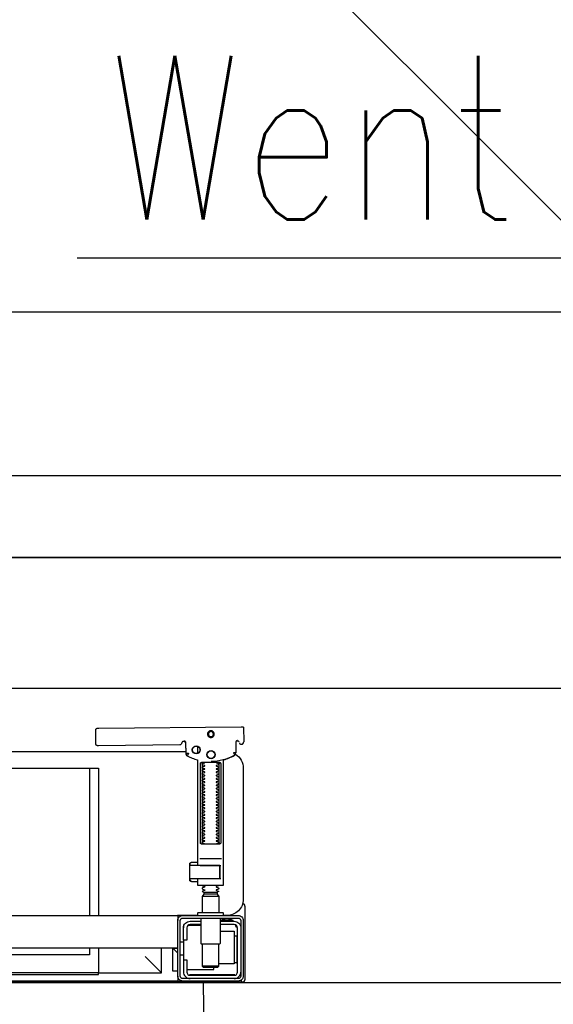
# Model space of a CAD drawing. Header units: millimetres. Extents: x 42924 to 92944, y -369470 to -179866.
# Tile 75 of 256: x 59286 to 59319, y -184139 to -184079. Entities that reach past the tile are written whole.
import ezdxf

# ---------------------------------------------------------------- set-up
doc = ezdxf.new("R2010")
doc.units = ezdxf.units.MM
doc.layers.get('0').update_dxf_attribs({"color": 8})
for name, color, linetype in [('!! 0_Istn-went', 8, 'Continuous'), ('!! 2  nowe sciany - remont', 8, 'Continuous'), ('!! 2 ZABUDOWA GK-MDF', 8, 'Continuous'), ('!! 2_wypos-sanitarne', 8, 'Continuous')]:
    doc.layers.add(name, color=color, linetype=linetype)
doc.layers.add('!!_@ wypos sanit nd', color=8, linetype='Continuous', plot=False)
doc.styles.add('ARCHETYP', font='romans.shx', dxfattribs={"height": 15})

# ---------------------------------------------------------------- blocks, each defined once
blk = doc.blocks.new('A$C324a30b8')
for points in [[(0.17552, 0), (0.17692, -0.11958)], [(-0.17552, 0), (0.17552, 0)]]:
    blk.add_lwpolyline(points)
blk = doc.blocks.new('A$C4ebe9e89')
for points in [[(0.16424, 0.15596), (0.16327, 0.15595), (0.16304, 0.15592), (0.16283, 0.15584), (0.16262, 0.15571), (0.16265, 0.15575), (0.16259, 0.15555), (0.16257, 0.15535, -0.157432), (0.16238, 0.15476), (0.1621, 0.15436, -0.241147), (0.16129, 0.15393), (0.1115, 0.15346), (0.11134, 0.15345), (0.11119, 0.15345), (0.11107, 0.15345), (0.11094, 0.15346), (0.11078, 0.15348), (0.11062, 0.15353), (0.11047, 0.15361), (0.11033, 0.15371), (0.11022, 0.15383), (0.11012, 0.15397), (0.11005, 0.15412), (0.11001, 0.15428), (0.11, 0.15445), (0.10995, 0.16345), (0.11023, 0.16384)], [(0.19647, 0.15658), (0.19626, 0.15656), (0.19605, 0.15648), (0.19585, 0.15635), (0.19566, 0.15614, 0.132231), (0.19551, 0.15564), (0.19546, 0.14909)], [(0.19768, 0.15528, 0.415336), (0.19869, 0.15429)], [(0.19885, 0.1543), (0.19898, 0.1543), (0.19913, 0.15431), (0.19927, 0.15434), (0.19941, 0.1544), (0.19953, 0.15447), (0.19965, 0.15456), (0.19975, 0.15466), (0.20007, 0.15512, 0.158481), (0.20026, 0.15571)], [(0.18031, 0.14393, 0.125713), (0.19466, 0.14774, 0.121439), (0.19519, 0.14823, -0.262119), (0.2, 0.13968), (0.2, 0.05968, -0.414214), (0.19, 0.04968), (0.18752, 0.04968, 0.405519), (0.188, 0.05018), (0.188, 0.05088, 0.414214), (0.1875, 0.05138), (0.1725, 0.05138, 0.414214), (0.172, 0.05088), (0.172, 0.05018, 0.405519), (0.17249, 0.04968, 0.001664), (0.15993, 0.04968)], [(0.172, 0.07232), (0.172, 0.06852, 0.414214), (0.1722, 0.06832), (0.18462, 0.06832), (0.1878, 0.06832, 0.414214), (0.188, 0.06852), (0.188, 0.14485), (0.18885, 0.1451), (0.18969, 0.14537), (0.19052, 0.14568), (0.19134, 0.146), (0.19215, 0.14635), (0.19295, 0.14672), (0.19374, 0.14712), (0.19456, 0.14756), (0.19465, 0.14762), (0.19473, 0.14768), (0.19481, 0.14775), (0.19488, 0.14782), (0.19495, 0.1479), (0.19502, 0.14799)], [(0.17647, 0.09332, 0.182836), (0.17637, 0.09341), (0.17515, 0.09381, 0.050055), (0.175, 0.09408), (0.175, 0.09436, 0.050055), (0.17515, 0.09462), (0.17637, 0.09503, 0.719897), (0.17637, 0.09541), (0.17515, 0.09581, 0.050055), (0.175, 0.09608), (0.175, 0.09636, 0.050055), (0.17515, 0.09662), (0.17637, 0.09703, 0.719897), (0.17637, 0.09741), (0.17515, 0.09781, 0.050055), (0.175, 0.09808), (0.175, 0.09836, 0.050055), (0.17515, 0.09862), (0.17637, 0.09903, 0.719897), (0.17637, 0.09941), (0.17515, 0.09981, 0.050055), (0.175, 0.10008), (0.175, 0.10036, 0.050055), (0.17515, 0.10062), (0.17637, 0.10103, 0.719897), (0.17637, 0.10141), (0.17515, 0.10181, 0.050055), (0.175, 0.10208), (0.175, 0.10236, 0.050055), (0.17515, 0.10262), (0.17637, 0.10303, 0.719897), (0.17637, 0.10341), (0.17515, 0.10381, 0.050055), (0.175, 0.10408), (0.175, 0.10436, 0.050055), (0.17515, 0.10462), (0.17637, 0.10503, 0.719897), (0.17637, 0.10541), (0.17515, 0.10581, 0.050055), (0.175, 0.10608), (0.175, 0.10636, 0.050055), (0.17515, 0.10662), (0.17637, 0.10703, 0.719897), (0.17637, 0.10741), (0.17515, 0.10781, 0.050055), (0.175, 0.10808), (0.175, 0.10836, 0.050055), (0.17515, 0.10862), (0.17637, 0.10903, 0.719897), (0.17637, 0.10941), (0.17515, 0.10981, 0.050055), (0.175, 0.11008), (0.175, 0.11036, 0.050055), (0.17515, 0.11062), (0.17637, 0.11103, 0.719897), (0.17637, 0.11141), (0.17515, 0.11181, 0.050055), (0.175, 0.11208), (0.175, 0.11236, 0.050055), (0.17515, 0.11262), (0.17637, 0.11303, 0.719897), (0.17637, 0.11341), (0.17515, 0.11381, 0.050055), (0.175, 0.11408), (0.175, 0.11436, 0.050055), (0.17515, 0.11462), (0.17637, 0.11503, 0.719897), (0.17637, 0.11541), (0.17515, 0.11581, 0.050055), (0.175, 0.11608), (0.175, 0.11636, 0.050055), (0.17515, 0.11662), (0.17637, 0.11703, 0.719897), (0.17637, 0.11741), (0.17515, 0.11781, 0.050055), (0.175, 0.11808), (0.175, 0.11836, 0.050055), (0.17515, 0.11862), (0.17637, 0.11903, 0.719897), (0.17637, 0.11941), (0.17515, 0.11981, 0.050055), (0.175, 0.12008), (0.175, 0.12036, 0.050055), (0.17515, 0.12062), (0.17637, 0.12103, 0.719897), (0.17637, 0.12141), (0.17515, 0.12181, 0.050055), (0.175, 0.12208), (0.175, 0.12236, 0.050055), (0.17515, 0.12262), (0.17637, 0.12303, 0.719897), (0.17637, 0.12341), (0.17515, 0.12381, 0.050055), (0.175, 0.12408), (0.175, 0.12436, 0.050055), (0.17515, 0.12462), (0.17637, 0.12503, 0.719897), (0.17637, 0.12541), (0.17515, 0.12581, 0.050055), (0.175, 0.12608), (0.175, 0.12636, 0.050055), (0.17515, 0.12662), (0.17637, 0.12703, 0.719897), (0.17637, 0.12741), (0.17515, 0.12781, 0.050055), (0.175, 0.12808), (0.175, 0.12836, 0.050055), (0.17515, 0.12862), (0.17637, 0.12903, 0.719897), (0.17637, 0.12941), (0.17515, 0.12981, 0.050055), (0.175, 0.13008), (0.175, 0.13036, 0.050055), (0.17515, 0.13062), (0.17637, 0.13103, 0.719897), (0.17637, 0.13141), (0.17515, 0.13181, 0.050055), (0.175, 0.13208), (0.175, 0.13236, 0.050055), (0.17515, 0.13262), (0.17637, 0.13303, 0.719897), (0.17637, 0.13341), (0.17515, 0.13381, 0.050055), (0.175, 0.13408), (0.175, 0.13436, 0.050055), (0.17515, 0.13462), (0.17637, 0.13503, 0.719897), (0.17637, 0.13541), (0.17515, 0.13581, 0.050055), (0.175, 0.13608), (0.175, 0.13636, 0.050055), (0.17515, 0.13662), (0.17637, 0.13703, 0.719897), (0.17637, 0.13741), (0.17515, 0.13781, 0.050055), (0.175, 0.13808), (0.175, 0.13836, 0.050055), (0.17515, 0.13862), (0.17637, 0.13903, 0.719897), (0.17637, 0.13941), (0.17515, 0.13981, 0.050055), (0.175, 0.14008), (0.175, 0.14036, 0.050055), (0.17515, 0.14062), (0.17637, 0.14103, 0.719897), (0.17637, 0.14141), (0.17515, 0.14181, 0.050055), (0.175, 0.14208), (0.175, 0.14236, 0.050055), (0.17515, 0.14262), (0.17637, 0.14303, 0.474594), (0.17647, 0.14332)], [(0.18353, 0.14332, 0.474594), (0.18364, 0.14303), (0.18486, 0.14262, 0.050055), (0.185, 0.14236), (0.185, 0.14208, 0.050055), (0.18486, 0.14181), (0.18364, 0.14141, 0.719897), (0.18364, 0.14103), (0.18486, 0.14062, 0.050055), (0.185, 0.14036), (0.185, 0.14008, 0.050055), (0.18486, 0.13981), (0.18364, 0.13941, 0.719897), (0.18364, 0.13903), (0.18486, 0.13862, 0.050055), (0.185, 0.13836), (0.185, 0.13808, 0.050055), (0.18486, 0.13781), (0.18364, 0.13741, 0.719897), (0.18364, 0.13703), (0.18486, 0.13662, 0.050055), (0.185, 0.13636), (0.185, 0.13608, 0.050055), (0.18486, 0.13581), (0.18364, 0.13541, 0.719897), (0.18364, 0.13503), (0.18486, 0.13462, 0.050055), (0.185, 0.13436), (0.185, 0.13408, 0.050055), (0.18486, 0.13381), (0.18364, 0.13341, 0.719897), (0.18364, 0.13303), (0.18486, 0.13262, 0.050055), (0.185, 0.13236), (0.185, 0.13208, 0.050055), (0.18486, 0.13181), (0.18364, 0.13141, 0.719897), (0.18364, 0.13103), (0.18486, 0.13062, 0.050055), (0.185, 0.13036), (0.185, 0.13008, 0.050055), (0.18486, 0.12981), (0.18364, 0.12941, 0.719897), (0.18364, 0.12903), (0.18486, 0.12862, 0.050055), (0.185, 0.12836), (0.185, 0.12808, 0.050055), (0.18486, 0.12781), (0.18364, 0.12741, 0.719897), (0.18364, 0.12703), (0.18486, 0.12662, 0.050055), (0.185, 0.12636), (0.185, 0.12608, 0.050055), (0.18486, 0.12581), (0.18364, 0.12541, 0.719897), (0.18364, 0.12503), (0.18486, 0.12462, 0.050055), (0.185, 0.12436), (0.185, 0.12408, 0.050055), (0.18486, 0.12381), (0.18364, 0.12341, 0.719897), (0.18364, 0.12303), (0.18486, 0.12262, 0.050055), (0.185, 0.12236), (0.185, 0.12208, 0.050055), (0.18486, 0.12181), (0.18364, 0.12141, 0.719897), (0.18364, 0.12103), (0.18486, 0.12062, 0.050055), (0.185, 0.12036), (0.185, 0.12008, 0.050055), (0.18486, 0.11981), (0.18364, 0.11941, 0.719897), (0.18364, 0.11903), (0.18486, 0.11862, 0.050055), (0.185, 0.11836), (0.185, 0.11808, 0.050055), (0.18486, 0.11781), (0.18364, 0.11741, 0.719897), (0.18364, 0.11703), (0.18486, 0.11662, 0.050055), (0.185, 0.11636), (0.185, 0.11608, 0.050055), (0.18486, 0.11581), (0.18364, 0.11541, 0.719897), (0.18364, 0.11503), (0.18486, 0.11462, 0.050055), (0.185, 0.11436), (0.185, 0.11408, 0.050055), (0.18486, 0.11381), (0.18364, 0.11341, 0.719897), (0.18364, 0.11303), (0.18486, 0.11262, 0.050055), (0.185, 0.11236), (0.185, 0.11208, 0.050055), (0.18486, 0.11181), (0.18364, 0.11141, 0.719897), (0.18364, 0.11103), (0.18486, 0.11062, 0.050055), (0.185, 0.11036), (0.185, 0.11008, 0.050055), (0.18486, 0.10981), (0.18364, 0.10941, 0.719897), (0.18364, 0.10903), (0.18486, 0.10862, 0.050055), (0.185, 0.10836), (0.185, 0.10808, 0.050055), (0.18486, 0.10781), (0.18364, 0.10741, 0.719897), (0.18364, 0.10703), (0.18486, 0.10662, 0.050055), (0.185, 0.10636), (0.185, 0.10608, 0.050055), (0.18486, 0.10581), (0.18364, 0.10541, 0.719897), (0.18364, 0.10503), (0.18486, 0.10462, 0.050055), (0.185, 0.10436), (0.185, 0.10408, 0.050055), (0.18486, 0.10381), (0.18364, 0.10341, 0.719897), (0.18364, 0.10303), (0.18486, 0.10262, 0.050055), (0.185, 0.10236), (0.185, 0.10208, 0.050055), (0.18486, 0.10181), (0.18364, 0.10141, 0.719897), (0.18364, 0.10103), (0.18486, 0.10062, 0.050055), (0.185, 0.10036), (0.185, 0.10008, 0.050055), (0.18486, 0.09981), (0.18364, 0.09941, 0.719897), (0.18364, 0.09903), (0.18486, 0.09862, 0.050055), (0.185, 0.09836), (0.185, 0.09808, 0.050055), (0.18486, 0.09781), (0.18364, 0.09741, 0.719897), (0.18364, 0.09703), (0.18486, 0.09662, 0.050055), (0.185, 0.09636), (0.185, 0.09608, 0.050055), (0.18486, 0.09581), (0.18364, 0.09541, 0.719897), (0.18364, 0.09503), (0.18486, 0.09462, 0.050055), (0.185, 0.09436), (0.185, 0.09408, 0.050055), (0.18486, 0.09381), (0.18364, 0.09341, 0.182836), (0.18353, 0.09332)], [(0.18575, 0.07252), (0.18575, 0.08011), (0.18572, 0.08022), (0.18564, 0.08029), (0.18555, 0.08032), (0.18565, 0.0803), (0.18573, 0.08024), (0.18577, 0.08014), (0.18577, 0.07252), (0.18574, 0.07241), (0.18567, 0.07234), (0.18547, 0.07232), (0.18558, 0.07237), (0.18564, 0.07252), (0.18564, 0.08012), (0.18557, 0.08027), (0.18547, 0.08032), (0.16743, 0.08032, 0.414214), (0.16723, 0.08012), (0.16723, 0.07252, 0.414214), (0.16743, 0.07232), (0.18547, 0.07232)], [(0.18556, 0.07232, 0.414213), (0.18576, 0.07252), (0.18575, 0.08011), (0.18575, 0.07252), (0.18572, 0.07241), (0.18565, 0.07234), (0.18555, 0.07232)], [(0.175, 0.06836), (0.175, 0.06812, -0.050055), (0.17515, 0.06786), (0.17636, 0.06745, -0.719897), (0.17636, 0.06707), (0.17515, 0.06666, -0.050055), (0.175, 0.0664), (0.175, 0.06612, -0.050055), (0.17515, 0.06586), (0.17636, 0.06545, -0.719897), (0.17636, 0.06507), (0.17515, 0.06466, -0.050055), (0.175, 0.0644), (0.1759, 0.06388), (0.1759, 0.06282), (0.175, 0.06126), (0.175, 0.05138)], [(0.185, 0.06836), (0.185, 0.06812, 0.050055), (0.18486, 0.06786), (0.18364, 0.06745, 0.719897), (0.18364, 0.06707), (0.18486, 0.06666, 0.050055), (0.185, 0.0664), (0.185, 0.06612, 0.050055), (0.18486, 0.06586), (0.18364, 0.06545, 0.719897), (0.18364, 0.06507), (0.18486, 0.06466, 0.050055), (0.185, 0.0644), (0.1841, 0.06388), (0.1841, 0.06282), (0.185, 0.06126), (0.185, 0.05138)], [(0.20011, 0.05684, 0.126559), (0.19962, 0.05693)], [(0.20099, 0.05547, 0.198909), (0.20055, 0.05654, 0.091301), (0.20011, 0.05684)], [(0.174, 0.04818), (0.174, 0.03288, 0.414214), (0.1745, 0.03238), (0.1855, 0.03238, 0.414214), (0.186, 0.03288), (0.186, 0.04818)], [(0.16379, 0.04368), (0.1635, 0.04368), (0.1635, 0.04218, -0.414214), (0.1675, 0.04618), (0.174, 0.04618)], [(0.174, 0.04418), (0.1675, 0.04418, 0.414214), (0.1655, 0.04218), (0.1655, 0.03468), (0.1635, 0.03468), (0.1635, 0.01518, 0.414214), (0.1675, 0.01118)], [(0.1635, 0.02268), (0.1655, 0.02268), (0.1655, 0.01518, 0.414214), (0.1675, 0.01318), (0.1945, 0.01318, 0.414214), (0.1965, 0.01518), (0.1965, 0.04218, 0.414214), (0.1945, 0.04418), (0.186, 0.04418)], [(0.19375, 0.04656, 0.119096), (0.19, 0.04764, 0.119096), (0.18625, 0.04656)], [(0.19375, 0.04618), (0.19375, 0.04656), (0.18625, 0.04656), (0.18625, 0.04618), (0.1945, 0.04618, -0.414214), (0.1985, 0.04218)], [(0.1945, 0.03721), (0.19515, 0.03722), (0.19542, 0.03722), (0.1956, 0.03722), (0.19567, 0.03722, 0.116465), (0.19589, 0.03728), (0.19601, 0.03733), (0.19601, 0.02063), (0.19589, 0.02068, 0.116465), (0.19567, 0.02074), (0.19542, 0.02074), (0.19515, 0.02074), (0.1945, 0.02075)], [(0.1945, 0.01118, 0.414214), (0.1985, 0.01518)], [(0.11124, 0.00968), (0.11142, 0.00944), (0.11165, 0.00925), (0.11192, 0.0091), (0.1122, 0.00901), (0.1125, 0.00898), (0.1623, 0.00898, 0.326231), (0.16325, 0.00968)], [(0.1987, 0.01002, 0.000114), (0.1987, 0.01002, 0.517015), (0.20003, 0.00909), (0.19993, 0.00905), (0.19983, 0.00903), (0.19971, 0.009), (0.19958, 0.00899), (0.19948, 0.00899), (0.19903, 0.00899), (0.19841, 0.00899), (0.19771, 0.00899), (0.16428, 0.00899), (0.16393, 0.00899), (0.16357, 0.00899), (0.16323, 0.00899), (0.16294, 0.00899), (0.16269, 0.00899), (0.16249, 0.00899), (0.16237, 0.00899)], [(0.20011, 0.00912, 0.091301), (0.20055, 0.00942, 0.198909), (0.20099, 0.01048)]]:
    blk.add_lwpolyline(points, format="xyb")
for points in [[(0.19864, 0.1647), (0.11173, 0.16387)], [(0.20013, 0.1647), (0.20026, 0.15571)], [(0.16386, 0.15607), (0.16409, 0.15602), (0.16425, 0.15596), (0.1644, 0.15586), (0.16453, 0.15574), (0.16463, 0.1556), (0.16471, 0.15544), (0.16476, 0.15527), (0.16478, 0.1551), (0.16496, 0.14854), (0.16497, 0.14842), (0.16498, 0.14832), (0.16501, 0.14822), (0.16503, 0.14812), (0.16507, 0.14802), (0.16511, 0.14793), (0.16516, 0.14784), (0.16521, 0.14775), (0.16528, 0.14767), (0.16535, 0.14758), (0.16542, 0.14751), (0.1655, 0.14744), (0.16558, 0.14737), (0.16567, 0.14731), (0.16576, 0.14726), (0.16651, 0.14688), (0.16727, 0.14651), (0.16803, 0.14617), (0.16881, 0.14585), (0.1696, 0.14555), (0.17039, 0.14527), (0.17119, 0.14502), (0.172, 0.14478), (0.172, 0.08032)], [(0.1651, 0.14871), (0.16492, 0.1553), (0.1649, 0.15547), (0.16485, 0.15563), (0.16478, 0.15579), (0.16468, 0.15592), (0.16455, 0.15604), (0.16441, 0.15614), (0.16425, 0.15621), (0.16409, 0.15626), (0.16391, 0.15627)], [(0.172, 0.15305), (0.172, 0.14874)], [(0.19757, 0.15573), (0.19749, 0.15586), (0.19739, 0.15598), (0.19727, 0.15608), (0.19713, 0.15617), (0.19698, 0.15623), (0.19683, 0.15626), (0.19667, 0.15627), (0.19577, 0.15626)], [(0.16493, 0.14968), (-0.16477, 0.14968)], [(-0.11847, 0.04968), (-0.11847, 0.13968), (0.11153, 0.13968), (0.11153, 0.04968)], [(0.10602, 0.13968), (0.10602, 0.04968)], [(0.17483, 0.14232), (0.17483, 0.09432)], [(0.18523, 0.09432), (0.18523, 0.14232)], [(0.18662, 0.08432), (0.17345, 0.08432)], [(0.16732, 0.08028), (0.16732, 0.08144), (0.16736, 0.08156), (0.16746, 0.08164), (0.16767, 0.08169)], [(0.16751, 0.08053), (0.16754, 0.08079), (0.16766, 0.08132)], [(0.16811, 0.08203), (0.16776, 0.08162), (0.16776, 0.08196), (0.16779, 0.08207), (0.16786, 0.08214), (0.16797, 0.08218), (0.1681, 0.08219), (0.16822, 0.08219), (0.16842, 0.08221), (0.16887, 0.08232), (0.172, 0.08232)], [(0.16848, 0.08224), (0.16856, 0.0823), (0.16876, 0.08232)], [(0.17371, 0.08032), (0.18481, 0.08032), (0.18637, 0.08032)], [(0.16767, 0.07094), (0.16756, 0.07096), (0.16746, 0.07099), (0.16737, 0.07106), (0.16732, 0.0712), (0.16732, 0.07235)], [(0.18558, 0.07232), (0.18637, 0.07232)], [(0.16766, 0.07131), (0.16754, 0.07185), (0.16751, 0.0721)], [(0.172, 0.07032), (0.16887, 0.07032), (0.16842, 0.07042), (0.16831, 0.07044), (0.1682, 0.07044), (0.16806, 0.07045), (0.16795, 0.07046), (0.16783, 0.07052), (0.16776, 0.07067), (0.16776, 0.07101), (0.16811, 0.07061)], [(0.16876, 0.07032), (0.16866, 0.07032), (0.16848, 0.0704)], [(0.185, 0.06126), (0.175, 0.06126)], [(0.1759, 0.06388), (0.1841, 0.06388)], [(0.1841, 0.06282), (0.1759, 0.06282)], [(0.19963, 0.05696), (0.19976, 0.05695), (0.19988, 0.05692), (0.20001, 0.05688)], [(0.20099, 0.05547), (0.20099, 0.01048)], [(-0.16, 0.04668), (-0.16, 0.04968), (0.16, 0.04968), (0.16, 0.04668)], [(0.16, 0.03368), (0.16, 0.04568)], [(0.1635, 0.03468), (0.1635, 0.04218)], [(0.174, 0.04368), (0.16618, 0.04368)], [(0.167, 0.04412), (0.16693, 0.04403), (0.16687, 0.04393), (0.16681, 0.04381), (0.16675, 0.04368)], [(0.19499, 0.04412), (0.19506, 0.04404), (0.19512, 0.04395), (0.19517, 0.04385), (0.19521, 0.04376), (0.19525, 0.04365), (0.19528, 0.04355), (0.19531, 0.04344), (0.19533, 0.04333), (0.19535, 0.04322), (0.19537, 0.04311), (0.19538, 0.04301), (0.19539, 0.04291), (0.19538, 0.04281), (0.19547, 0.04278), (0.19557, 0.04278), (0.19568, 0.04278), (0.19578, 0.04278), (0.19589, 0.04278), (0.19613, 0.04278), (0.19616, 0.04288), (0.19615, 0.04299), (0.19613, 0.04311), (0.19609, 0.04324), (0.19605, 0.04336), (0.19594, 0.04357)], [(0.186, 0.04018), (0.1945, 0.04018), (0.1945, 0.02018), (0.185, 0.02018)], [(0.19591, 0.03729), (0.19602, 0.03729), (0.19616, 0.03729), (0.19632, 0.03729), (0.1965, 0.03729)], [(0.1615, 0.03368), (0.1635, 0.03368)], [(0.175, 0.03238), (0.175, 0.01872), (0.1755, 0.01822), (0.1845, 0.01822), (0.185, 0.01872), (0.185, 0.03238)], [(0.16, 0.02668), (0.157, 0.02968), (0.16, 0.02968), (-0.16, 0.02968), (-0.157, 0.02968), (-0.16, 0.02668)], [(0.10602, 0.02968), (0.10602, 0.0256), (-0.11847, 0.0256)], [(0.11153, 0.02968), (0.11153, 0.01468), (0.15, 0.01468)], [(0.14, 0.02468), (0.15, 0.01468), (0.15, 0.02968)], [(0.16, 0.01568), (0.157, 0.01568), (0.157, 0.02968)], [(0.1615, 0.02568), (0.1635, 0.02568)], [(0.1655, 0.01668), (0.182, 0.01668), (0.182, 0.01822)], [(0.185, 0.01872), (0.175, 0.01872)], [(0.1965, 0.02067), (0.19632, 0.02067), (0.19616, 0.02067), (0.19602, 0.02067), (0.19591, 0.02067)], [(0.16, 0.01268), (0.16, 0.00968), (0.03305, 0.00968)], [(0.16722, 0.01368), (0.19467, 0.01368), (0.19478, 0.01368)], [(0.17, 0.01318), (0.17, 0.01368)], [(0.174, 0.01318), (0.174, 0.01368)]]:
    blk.add_lwpolyline(points)
for points in [[(0.18024, 0.15848), (0.18044, 0.15849), (0.18064, 0.15852), (0.18084, 0.15857), (0.18103, 0.15864), (0.18121, 0.15873), (0.18138, 0.15883), (0.18154, 0.15895), (0.18168, 0.15909), (0.18182, 0.15924), (0.18194, 0.1594), (0.18204, 0.15958), (0.18212, 0.15976), (0.18219, 0.15995), (0.18224, 0.16014), (0.18226, 0.16034), (0.18227, 0.16054), (0.18226, 0.16075), (0.18223, 0.16094), (0.18218, 0.16114), (0.18211, 0.16133), (0.18202, 0.16151), (0.18191, 0.16168), (0.18179, 0.16184), (0.18166, 0.16199), (0.18151, 0.16212), (0.18134, 0.16224), (0.18117, 0.16234), (0.18099, 0.16242), (0.1808, 0.16249), (0.1806, 0.16254), (0.1804, 0.16256), (0.1802, 0.16257), (0.18, 0.16256), (0.1798, 0.16253), (0.17961, 0.16248), (0.17942, 0.16241), (0.17924, 0.16232), (0.17907, 0.16222), (0.17891, 0.1621), (0.17876, 0.16196), (0.17863, 0.16181), (0.17851, 0.16165), (0.17841, 0.16147), (0.17832, 0.16129), (0.17826, 0.1611), (0.17821, 0.1609), (0.17818, 0.16071), (0.17818, 0.1605), (0.17819, 0.1603), (0.17822, 0.16011), (0.17827, 0.15991), (0.17834, 0.15972), (0.17843, 0.15954), (0.17853, 0.15937), (0.17865, 0.15921), (0.17879, 0.15906), (0.17894, 0.15893), (0.1791, 0.15881), (0.17928, 0.15871), (0.17946, 0.15863), (0.17965, 0.15856), (0.17984, 0.15851), (0.18004, 0.15849)], [(0.18024, 0.15897), (0.18039, 0.15898), (0.18054, 0.159), (0.18068, 0.15904), (0.18083, 0.15909), (0.18096, 0.15916), (0.18109, 0.15924), (0.18121, 0.15933), (0.18133, 0.15943), (0.18143, 0.15955), (0.18152, 0.15967), (0.18159, 0.1598), (0.18166, 0.15994), (0.18171, 0.16008), (0.18174, 0.16023), (0.18176, 0.16038), (0.18177, 0.16053), (0.18176, 0.16068), (0.18174, 0.16084), (0.1817, 0.16098), (0.18165, 0.16113), (0.18158, 0.16126), (0.1815, 0.16139), (0.18141, 0.16151), (0.1813, 0.16162), (0.18119, 0.16173), (0.18107, 0.16182), (0.18094, 0.16189), (0.1808, 0.16196), (0.18066, 0.16201), (0.18051, 0.16204), (0.18036, 0.16206), (0.18021, 0.16207), (0.18005, 0.16206), (0.1799, 0.16204), (0.17976, 0.162), (0.17961, 0.16194), (0.17948, 0.16188), (0.17935, 0.1618), (0.17923, 0.16171), (0.17911, 0.1616), (0.17901, 0.16149), (0.17892, 0.16137), (0.17885, 0.16124), (0.17878, 0.1611), (0.17873, 0.16095), (0.1787, 0.16081), (0.17868, 0.16066), (0.17867, 0.1605), (0.17868, 0.16035), (0.1787, 0.1602), (0.17874, 0.16005), (0.17879, 0.15991), (0.17886, 0.15977), (0.17894, 0.15964), (0.17903, 0.15952), (0.17914, 0.15941), (0.17925, 0.15931), (0.17937, 0.15922), (0.1795, 0.15914), (0.17964, 0.15908), (0.17978, 0.15903), (0.17993, 0.159), (0.18008, 0.15897)], [(0.16587, 0.14754), (0.16582, 0.14756), (0.16577, 0.1476), (0.16573, 0.14763), (0.16568, 0.14767), (0.16563, 0.14771), (0.16558, 0.14776), (0.16553, 0.14781), (0.16549, 0.14786), (0.16544, 0.14791), (0.1654, 0.14797), (0.16536, 0.14803), (0.16533, 0.14809), (0.16529, 0.14815), (0.16526, 0.14821), (0.16524, 0.14828), (0.16521, 0.14834), (0.16519, 0.14841), (0.16517, 0.14847), (0.16516, 0.14854), (0.16515, 0.1486), (0.16514, 0.14866), (0.16513, 0.14872), (0.16513, 0.14877), (0.16518, 0.14879), (0.16643, 0.14884), (0.16648, 0.14884), (0.16654, 0.14884), (0.16659, 0.14886), (0.16664, 0.14883), (0.16661, 0.14879), (0.16658, 0.14874), (0.16656, 0.14869), (0.16653, 0.14863), (0.16594, 0.14754)], [(0.18533, 0.14332), (0.18542, 0.14331), (0.1855, 0.1433), (0.18559, 0.14329), (0.18567, 0.14326), (0.18575, 0.14323), (0.18583, 0.14319), (0.18591, 0.14314), (0.18598, 0.14308), (0.18604, 0.14302), (0.1861, 0.14294), (0.18615, 0.14286), (0.18619, 0.14276), (0.18623, 0.14266), (0.18626, 0.14255), (0.18627, 0.14243), (0.18628, 0.14232), (0.18628, 0.09432), (0.18627, 0.0942), (0.18626, 0.09409), (0.18623, 0.09398), (0.18619, 0.09387), (0.18615, 0.09378), (0.1861, 0.09369), (0.18604, 0.09362), (0.18598, 0.09355), (0.18591, 0.09349), (0.18583, 0.09344), (0.18575, 0.0934), (0.18567, 0.09337), (0.18559, 0.09335), (0.1855, 0.09333), (0.18542, 0.09332), (0.18533, 0.09332), (0.17475, 0.09332), (0.17466, 0.09332), (0.17457, 0.09333), (0.17449, 0.09335), (0.1744, 0.09337), (0.17432, 0.0934), (0.17424, 0.09344), (0.17416, 0.09349), (0.17409, 0.09355), (0.17403, 0.09362), (0.17397, 0.09369), (0.17392, 0.09378), (0.17387, 0.09387), (0.17384, 0.09398), (0.17381, 0.09409), (0.17379, 0.0942), (0.17379, 0.09432), (0.17379, 0.14232), (0.17379, 0.14243), (0.17381, 0.14255), (0.17384, 0.14266), (0.17387, 0.14276), (0.17392, 0.14286), (0.17397, 0.14294), (0.17403, 0.14302), (0.17409, 0.14308), (0.17416, 0.14314), (0.17424, 0.14319), (0.17432, 0.14323), (0.1744, 0.14326), (0.17449, 0.14329), (0.17457, 0.1433), (0.17466, 0.14331), (0.17475, 0.14332)], [(-0.11847, 0.01368), (0.11153, 0.01368), (0.11153, 0.01468), (-0.11847, 0.01468)]]:
    blk.add_lwpolyline(points, close=True)
for points in [[(0.19546, 0.14908), (0.19546, 0.14908), (0.19546, 0.14908), (0.19546, 0.14909), (0.19546, 0.14909), (0.19546, 0.14909), (0.19546, 0.14909), (0.19546, 0.14909), (0.19546, 0.14909), (0.19546, 0.14909), (0.19546, 0.14909), (0.19546, 0.14909), (0.19546, 0.14909), (0.19546, 0.14909), (0.19546, 0.14909), (0.19546, 0.14909), (0.19546, 0.14909), (0.19546, 0.14909), (0.19546, 0.14909), (0.19546, 0.14909), (0.19546, 0.14908), (0.19546, 0.14908), (0.19546, 0.14908), (0.19546, 0.14908), (0.19546, 0.14908), (0.19546, 0.14908), (0.19546, 0.14908), (0.19546, 0.14908), (0.19546, 0.14908), (0.19546, 0.14908), (0.19546, 0.14908), (0.19546, 0.14908), (0.19546, 0.14908), (0.19546, 0.14908), (0.19546, 0.14908), (0.19546, 0.14908), (0.19546, 0.14908), (0.19546, 0.14909), (0.19545, 0.14909), (0.19545, 0.14909), (0.19545, 0.14909), (0.19545, 0.14909), (0.19545, 0.14909), (0.19545, 0.14909), (0.19545, 0.14909), (0.19545, 0.14909), (0.19544, 0.14909), (0.19544, 0.14908), (0.19544, 0.14908), (0.19544, 0.14908), (0.19544, 0.14908), (0.19543, 0.14908), (0.19543, 0.14908), (0.19543, 0.14908), (0.19543, 0.14908), (0.19543, 0.14908), (0.19543, 0.14908), (0.19543, 0.14908), (0.19542, 0.14908), (0.19542, 0.14908), (0.19542, 0.14908), (0.19542, 0.14908), (0.19542, 0.14908), (0.19541, 0.14908), (0.19541, 0.14908), (0.19541, 0.14908), (0.19541, 0.14908), (0.19541, 0.14908), (0.1954, 0.14908), (0.1954, 0.14908), (0.1954, 0.14908), (0.19539, 0.14908), (0.19539, 0.14908), (0.19538, 0.14909), (0.19537, 0.14909), (0.19537, 0.14909), (0.19536, 0.14909), (0.19536, 0.14909), (0.19536, 0.14909), (0.19535, 0.14909), (0.19535, 0.14909), (0.19534, 0.14909), (0.19534, 0.14909), (0.19533, 0.14909), (0.19533, 0.14909), (0.19532, 0.14909), (0.19531, 0.14909), (0.19531, 0.14909), (0.1953, 0.14909), (0.19529, 0.14909), (0.19529, 0.14909), (0.19528, 0.14909), (0.19527, 0.14909), (0.19527, 0.14909), (0.19526, 0.14909), (0.19525, 0.14909), (0.19524, 0.14909), (0.19524, 0.14909), (0.19523, 0.14909), (0.19522, 0.14909), (0.19521, 0.14909), (0.1952, 0.14909), (0.19519, 0.14909), (0.19518, 0.14909), (0.19517, 0.14909), (0.19516, 0.14909), (0.19516, 0.14909), (0.19515, 0.14909), (0.19514, 0.14909), (0.19513, 0.14909), (0.19512, 0.14909), (0.19511, 0.14909), (0.1951, 0.14909), (0.19508, 0.14909), (0.19507, 0.14909), (0.19506, 0.14909), (0.19505, 0.14909), (0.19504, 0.14909), (0.19503, 0.14909), (0.19502, 0.14909), (0.19501, 0.14909), (0.195, 0.14909), (0.19499, 0.14909), (0.19497, 0.14909), (0.19496, 0.14909), (0.19495, 0.14909), (0.19494, 0.1491), (0.19493, 0.1491), (0.19491, 0.1491), (0.1949, 0.1491), (0.19489, 0.1491), (0.19488, 0.1491), (0.19486, 0.1491), (0.19485, 0.1491), (0.19484, 0.1491), (0.19483, 0.1491), (0.19481, 0.1491), (0.19469, 0.1491), (0.19464, 0.1491), (0.19459, 0.1491), (0.19456, 0.1491), (0.19453, 0.1491), (0.19451, 0.1491), (0.19448, 0.1491), (0.19446, 0.1491), (0.19443, 0.1491), (0.19441, 0.1491), (0.19438, 0.1491), (0.19435, 0.1491), (0.19433, 0.1491), (0.19431, 0.1491), (0.19428, 0.1491), (0.19427, 0.1491), (0.19426, 0.1491), (0.19423, 0.1491), (0.19422, 0.1491), (0.19421, 0.1491), (0.1942, 0.1491), (0.19418, 0.1491), (0.19418, 0.1491), (0.19417, 0.1491), (0.19417, 0.1491), (0.19416, 0.1491), (0.19416, 0.1491), (0.19415, 0.14911), (0.19414, 0.14911), (0.19414, 0.14911), (0.19413, 0.14911), (0.19413, 0.14911), (0.19412, 0.14911), (0.19412, 0.14911), (0.19412, 0.14911), (0.19411, 0.14911), (0.19411, 0.1491), (0.1941, 0.1491), (0.1941, 0.1491), (0.1941, 0.1491), (0.19409, 0.1491), (0.19409, 0.1491), (0.19409, 0.1491), (0.19409, 0.1491), (0.19408, 0.1491), (0.19408, 0.1491), (0.19408, 0.1491), (0.19407, 0.1491), (0.19407, 0.1491), (0.19406, 0.1491), (0.19406, 0.1491), (0.19406, 0.1491), (0.19406, 0.1491), (0.19405, 0.1491), (0.19405, 0.1491), (0.19405, 0.1491), (0.19405, 0.14911), (0.19404, 0.14911), (0.19404, 0.14911), (0.19404, 0.14911), (0.19403, 0.14911), (0.19403, 0.14911), (0.19402, 0.14912), (0.19402, 0.14912), (0.19402, 0.14912), (0.19401, 0.14912), (0.19401, 0.14912), (0.19401, 0.14912), (0.194, 0.14912), (0.194, 0.14912), (0.194, 0.14912), (0.194, 0.14912), (0.194, 0.14912), (0.194, 0.14912), (0.194, 0.14912), (0.19399, 0.14912), (0.19399, 0.14912), (0.19399, 0.14912), (0.19399, 0.14912), (0.19399, 0.14912), (0.19399, 0.14912), (0.19398, 0.14912), (0.19398, 0.14912), (0.19398, 0.14911), (0.19398, 0.14911), (0.19398, 0.14911), (0.19398, 0.14911), (0.19397, 0.14911), (0.19397, 0.14911), (0.19397, 0.1491), (0.19397, 0.1491), (0.19397, 0.1491), (0.19397, 0.1491), (0.19397, 0.1491), (0.19397, 0.14909), (0.19397, 0.14909), (0.19397, 0.14909), (0.19397, 0.14909), (0.19397, 0.14908), (0.19397, 0.14908), (0.19397, 0.14908), (0.19397, 0.14908), (0.19397, 0.14908), (0.19397, 0.14907), (0.19397, 0.14907), (0.19397, 0.14907), (0.19397, 0.14907), (0.19397, 0.14907), (0.19398, 0.14906), (0.19398, 0.14906), (0.19398, 0.14906), (0.19398, 0.14906), (0.19398, 0.14906), (0.19398, 0.14905), (0.19399, 0.14905), (0.19399, 0.14905), (0.19399, 0.14905), (0.194, 0.14904), (0.194, 0.14904), (0.19401, 0.14903), (0.19401, 0.14903), (0.19401, 0.14903), (0.19402, 0.14902), (0.19402, 0.14902), (0.19402, 0.14902), (0.19403, 0.14901), (0.19403, 0.14901), (0.19403, 0.14901), (0.19403, 0.149), (0.19403, 0.149), (0.19403, 0.149), (0.19404, 0.14899), (0.19404, 0.14899), (0.19404, 0.14899), (0.19404, 0.14899), (0.19404, 0.14898), (0.19404, 0.14898), (0.19404, 0.14898), (0.19405, 0.14897), (0.19405, 0.14897), (0.19405, 0.14897), (0.19405, 0.14896), (0.19405, 0.14896), (0.19406, 0.14895), (0.19406, 0.14895), (0.19406, 0.14895), (0.19406, 0.14894), (0.19407, 0.14894), (0.19407, 0.14893), (0.19407, 0.14893), (0.19408, 0.14892), (0.19408, 0.14891), (0.19409, 0.1489), (0.19409, 0.14889), (0.1941, 0.14888), (0.1941, 0.14887), (0.19411, 0.14886), (0.19412, 0.14884), (0.19414, 0.14881), (0.19416, 0.14877), (0.19418, 0.14873), (0.19419, 0.14871), (0.1942, 0.1487), (0.19421, 0.14868), (0.19422, 0.14866), (0.19423, 0.14864), (0.19434, 0.14845), (0.19435, 0.14844), (0.19435, 0.14842), (0.19436, 0.1484), (0.19437, 0.14839), (0.19438, 0.14837), (0.19439, 0.14836), (0.1944, 0.14834), (0.19441, 0.14832), (0.19441, 0.14831), (0.19442, 0.14829), (0.19443, 0.14828), (0.19444, 0.14826), (0.19445, 0.14825), (0.19446, 0.14823), (0.19446, 0.14822), (0.19447, 0.14821), (0.19448, 0.14819), (0.19449, 0.14818), (0.19449, 0.14816), (0.1945, 0.14815), (0.19451, 0.14814), (0.19452, 0.14813), (0.19452, 0.14811), (0.19453, 0.1481), (0.19454, 0.14809), (0.19454, 0.14808), (0.19455, 0.14806), (0.19456, 0.14805), (0.19456, 0.14804), (0.19457, 0.14803), (0.19457, 0.14802), (0.19458, 0.14801), (0.19458, 0.148), (0.19459, 0.14799), (0.1946, 0.14798), (0.1946, 0.14797), (0.19461, 0.14796), (0.19461, 0.14795), (0.19462, 0.14794), (0.19462, 0.14793), (0.19463, 0.14792), (0.19463, 0.14791), (0.19463, 0.1479), (0.19464, 0.1479), (0.19464, 0.14789), (0.19465, 0.14788), (0.19465, 0.14787), (0.19465, 0.14787), (0.19466, 0.14786), (0.19466, 0.14785), (0.19466, 0.14785), (0.19467, 0.14784), (0.19467, 0.14784), (0.19467, 0.14783), (0.19468, 0.14783), (0.19468, 0.14782), (0.19468, 0.14782), (0.19468, 0.14782), (0.19468, 0.14781), (0.19468, 0.14781), (0.19468, 0.14781), (0.19468, 0.14781), (0.19469, 0.14781), (0.19469, 0.1478), (0.19469, 0.1478), (0.19469, 0.1478), (0.19469, 0.1478), (0.19469, 0.1478), (0.19469, 0.1478), (0.19469, 0.1478), (0.19469, 0.14779), (0.19469, 0.14779), (0.19469, 0.14779), (0.19469, 0.14779), (0.19469, 0.14779), (0.19469, 0.14779), (0.19469, 0.14779), (0.19469, 0.14779), (0.19469, 0.14779), (0.19469, 0.14779), (0.19469, 0.14779), (0.19469, 0.14779), (0.19469, 0.14779), (0.19469, 0.14779), (0.19469, 0.14779), (0.19469, 0.14779), (0.19469, 0.14778), (0.19469, 0.14778), (0.19469, 0.14778), (0.19469, 0.14778), (0.19469, 0.14778), (0.19469, 0.14778), (0.19469, 0.14778), (0.19469, 0.14778), (0.19469, 0.14778), (0.19469, 0.14778), (0.19469, 0.14778), (0.19469, 0.14778), (0.19469, 0.14778), (0.19469, 0.14778), (0.19469, 0.14778), (0.19469, 0.14778), (0.19469, 0.14778), (0.19469, 0.14778), (0.19469, 0.14778), (0.19469, 0.14778), (0.19469, 0.14778), (0.19469, 0.14778), (0.19469, 0.14778), (0.19469, 0.14778), (0.1947, 0.14778, 0.269557)], [(0.16, 0.01268), (0.16, 0.04668, -0.414214), (0.163, 0.04968), (0.197, 0.04968, -0.414214), (0.2, 0.04668), (0.2, 0.01268, -0.414214), (0.197, 0.00968), (0.163, 0.00968, -0.414214)], [(0.1985, 0.04668), (0.1985, 0.01268, -0.414214), (0.197, 0.01118), (0.163, 0.01118, -0.414214), (0.1615, 0.01268), (0.1615, 0.04668, -0.414214), (0.163, 0.04818), (0.197, 0.04818, -0.414214)]]:
    blk.add_lwpolyline(points, format="xyb", close=True)
for centre, radius in [((0.17129, 0.1509), 0.00247), ((0.17129, 0.15089), 0.00227), ((0.18031, 0.14798), 0.00247), ((0.18031, 0.14798), 0.00227)]:
    blk.add_circle(centre, radius)
for centre, major_axis, ratio, start_param, end_param in [((0.11145, 0.16346), (-0.0015, -0.00001), 0.008666, 6.276938, 6.283143), ((0.11173, 0.16385), (0.0015, 0.00001), 0.008666, 1.564549, 3.135353), ((0.19863, 0.16469), (0.0015, 0.00001), 0.008666, 0.000034, 1.564556), ((0.16326, 0.15695), (0.00001, -0.001), 0.006244, 0, 0.008667), ((0.19846, 0.15618), (-0.000892, -0.000453), 0.001081, 6.273741, 6.283185), ((0.19868, 0.15529), (-0.001, -0.00001), 0.00236, 6.276941, 6.283185), ((0.19849, 0.1543), (0.000501, 0.000005), 0.008666, 5.12776, 5.491123), ((0.19868, 0.15529), (0.000013, -0.001), 0.403131, 6.273715, 6.283185), ((0.19883, 0.1553), (0.000018, -0.001), 0.702652, 6.271005, 6.283185), ((0.19876, 0.15569), (0.0015, 0.00002), 0.011557, 6.27692, 6.283202), ((0.17484, 0.14232), (0, 0.001), 0.006244, 0, 1.570796), ((0.18031, 0.14443), (0.000005, -0.0005), 0.006244, 0, 0.008667), ((0.18524, 0.14232), (0, -0.001), 0.006244, 3.141593, 4.712389), ((0.17484, 0.09432), (0, -0.001), 0.006244, 4.712389, 6.283185), ((0.18524, 0.09432), (0, -0.001), 0.006244, 4.712389, 6.283185), ((0.16768, 0.08149), (-0.000013, 0.0002), 0.199357, 6.276703, 6.276744), ((0.16768, 0.07114), (-0.000013, -0.0002), 0.199357, 0.006339, 0.00638)]:
    blk.add_ellipse(centre, major_axis=major_axis, ratio=ratio, start_param=start_param, end_param=end_param)
blk = doc.blocks.new('prysznic')
at = {"layer": '!! 2_wypos-sanitarne'}
for points in [[(39554.317, -197588.582), (39634.317, -197588.582), (39634.317, -197668.582), (39554.317, -197668.582)], [(39559.317, -197593.582), (39629.317, -197593.582), (39629.317, -197663.582), (39559.317, -197663.582)]]:
    blk.add_lwpolyline(points, close=True, dxfattribs=at)
for points in [[(39569.317, -197603.582), (39614.317, -197603.582)], [(39615.781, -197607.118), (39569.317, -197653.582)]]:
    blk.add_lwpolyline(points, dxfattribs=at)

msp = doc.modelspace()

# ---------------------------------------------------------------- linework, layer by layer
at = {"layer": '!! 0_Istn-went'}
msp.add_lwpolyline([(59289.42269, -184093.08426), (59329.46922, -184093.08426)], dxfattribs=at)
msp.add_lwpolyline([(59289.42269, -184093.08426), (59329.46922, -184093.08426)], dxfattribs=at)
at = {"layer": '!! 2  nowe sciany - remont'}
for points in [[(59339.56735, -184111.38782), (59111.56735, -184111.3878)], [(59339.56735, -184119.38782), (59119.56735, -184119.38782)]]:
    msp.add_lwpolyline(points, dxfattribs=at)
at = {"layer": '!! 2 ZABUDOWA GK-MDF'}
msp.add_lwpolyline([(59339.56735, -184137.38782), (59232.56735, -184137.38782), (59232.56735, -184119.38782)], dxfattribs=at)

# ---------------------------------------------------------------- block references
at = {"layer": '!! 2_wypos-sanitarne', "xscale": -1, "rotation": 180}
msp.add_blockref('prysznic', (19705.25055, -381699.96997), dxfattribs=at)
at = {"layer": '!! 2_wypos-sanitarne', "xscale": 100, "yscale": 100, "zscale": 100}
msp.add_blockref('A$C324a30b8', (59279.56781, -184137.26827), dxfattribs=at)
at = {"layer": '!!_@ wypos sanit nd', "xscale": 100, "yscale": 100, "zscale": 100}
msp.add_blockref('A$C4ebe9e89', (59279.56781, -184138.23627), dxfattribs=at)

# ---------------------------------------------------------------- texts
at = {"layer": '!! 0_Istn-went', "style": 'ARCHETYP', "width": 0.8}
msp.add_text('Went', height=10, rotation=0, dxfattribs=at).set_placement((59291.28473, -184090.75403))
msp.add_text('Went', height=10, rotation=0, dxfattribs=at).set_placement((59291.28473, -184090.75403))

doc.saveas('drawing.dxf')
